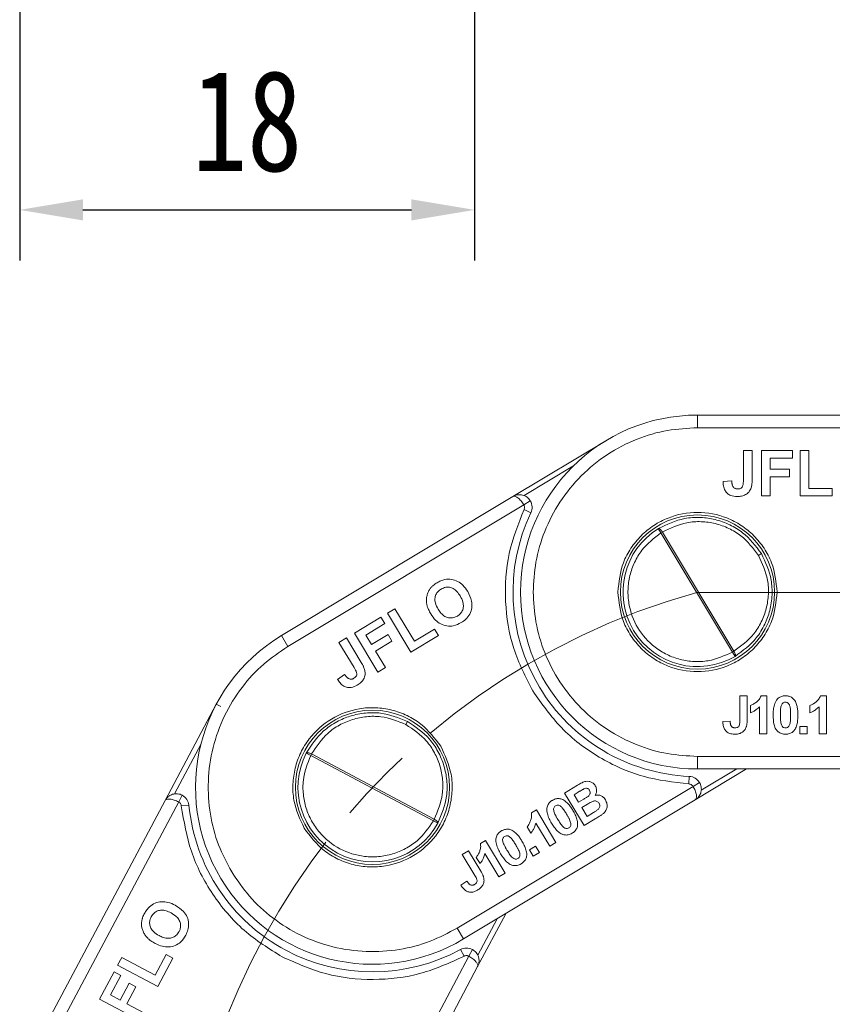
# Model space of a CAD drawing. Header units: millimetres. Extents: x 2698 to 3057, y -367 to -114.
# Tile 11 of 63: x 2795 to 2827, y -226 to -187. Entities that reach past the tile are written whole.
import ezdxf

# ---------------------------------------------------------------- set-up
doc = ezdxf.new("R2010")
doc.units = ezdxf.units.MM
doc.linetypes.add('ACAD_ISO08W100', pattern=[36, 24, -3, 6, -3])
doc.linetypes.add('CENTER', pattern=[0.6, 0.375, -0.075, 0.075, -0.075])
doc.layers.add('中心线', color=1, linetype='CENTER', lineweight=25)
doc.styles.get("Standard").update_dxf_attribs({"font": '仿宋_GB2312.ttf', "width": 0.8})
doc.dimstyles.new('副本ISO-10', dxfattribs={"dimtxt": 4, "dimasz": 2.5, "dimexe": 2, "dimexo": 0.625, "dimgap": 1.5, "dimtad": 1, "dimdsep": 46, "dimtxsty": 'Standard', "dimcen": 2.5, "dimadec": 0, "dimazin": 0, "dimtfac": 1, "dimtmove": 0, "dimatfit": 3, "dimfxl": 0, "dimarcsym": 0})

# ---------------------------------------------------------------- blocks, each defined once
blk = doc.blocks.new('*D77')
at = {"color": 0, "lineweight": -2}
for p, q in [((2794.817, -182.041), (2794.817, -196.203)), ((2812.817, -182.041), (2812.817, -196.203)), ((2797.317, -194.203), (2810.317, -194.203))]:
    blk.add_line(p, q, dxfattribs=at)
at = {"color": 0, "lineweight": 9}
for points in [[(2797.317, -193.786), (2797.317, -194.619), (2794.817, -194.203)], [(2810.317, -193.786), (2810.317, -194.619), (2812.817, -194.203)]]:
    blk.add_solid(points, dxfattribs=at)
at = {"layer": 'Defpoints', "color": 0, "lineweight": 9}
for p in [(2794.817, -181.416), (2812.817, -181.416), (2812.817, -194.203)]:
    blk.add_point(p, dxfattribs=at)
at = {"color": 0, "lineweight": 9, "insert": (2803.817, -190.703), "char_height": 4, "attachment_point": 5}
blk.add_mtext('18', dxfattribs=at)

msp = doc.modelspace()

# ---------------------------------------------------------------- linework, layer by layer
at = {"color": 7, "linetype": 'Continuous', "lineweight": 15}
for p, q in [((2821.634, -202.821), (2821.634, -202.321)), ((2832.322, -202.321), (2821.634, -202.321)), ((2821.634, -202.821), (2832.522, -202.821)), ((2818.028, -203.321), (2814.333, -205.542)), ((2823.45, -204.886), (2823.45, -203.721)), ((2823.45, -203.721), (2823.796, -203.721)), ((2823.796, -203.721), (2823.796, -204.856)), ((2824.166, -205.521), (2824.166, -203.721)), ((2824.166, -203.721), (2825.389, -203.721)), ((2825.389, -204.021), (2824.512, -204.021)), ((2824.512, -204.021), (2824.512, -204.46)), ((2825.389, -203.721), (2825.389, -204.021)), ((2825.689, -205.521), (2825.689, -203.721)), ((2825.689, -203.721), (2826.035, -203.721)), ((2826.035, -203.721), (2826.035, -205.221)), ((2814.778, -205.507), (2816.707, -204.348)), ((2824.512, -204.46), (2825.273, -204.46)), ((2825.273, -204.46), (2825.273, -204.76)), ((2825.273, -204.76), (2824.512, -204.76)), ((2824.512, -204.76), (2824.512, -205.521)), ((2822.643, -204.944), (2822.989, -204.921)), ((2826.035, -205.221), (2826.958, -205.221)), ((2826.958, -205.221), (2826.958, -205.521)), ((2814.333, -205.542), (2805.171, -211.047)), ((2824.512, -205.521), (2824.166, -205.521)), ((2826.958, -205.521), (2825.689, -205.521)), ((2805.428, -211.475), (2814.761, -205.867)), ((2814.761, -205.867), (2815.019, -205.713)), ((2815.042, -206.185), (2814.771, -206.056)), ((2820.189, -206.981), (2820.084, -206.811)), ((2820.189, -206.981), (2820.244, -206.948)), ((2823.022, -211.695), (2820.189, -206.981)), ((2823.077, -211.662), (2820.244, -206.948)), ((2824.046, -207.872), (2824.162, -207.802)), ((2808.062, -210.942), (2809.111, -210.312)), ((2809.111, -210.312), (2809.265, -210.57)), ((2809.368, -210.158), (2809.665, -209.98)), ((2810.295, -211.701), (2809.368, -210.158)), ((2809.665, -209.98), (2810.437, -211.265)), ((2809.265, -210.57), (2808.514, -211.021)), ((2805.428, -211.475), (2805.171, -211.047)), ((2808.989, -212.485), (2808.062, -210.942)), ((2808.514, -211.021), (2808.739, -211.397)), ((2808.739, -211.397), (2809.392, -211.005)), ((2809.392, -211.005), (2809.547, -211.262)), ((2811.383, -211.047), (2810.295, -211.701)), ((2810.437, -211.265), (2811.228, -210.79)), ((2811.228, -210.79), (2811.383, -211.047)), ((2807.449, -211.311), (2807.746, -211.133)), ((2808.049, -212.309), (2807.449, -211.311)), ((2807.746, -211.133), (2808.33, -212.105)), ((2809.547, -211.262), (2808.894, -211.654)), ((2808.894, -211.654), (2809.286, -212.307)), ((2823.077, -211.662), (2823.022, -211.695)), ((2823.122, -211.868), (2823.022, -211.695)), ((2807.387, -212.775), (2807.672, -212.577)), ((2809.286, -212.307), (2808.989, -212.485)), ((2823.308, -213.427), (2823.596, -213.427)), ((2823.308, -214.398), (2823.308, -213.427)), ((2823.596, -213.427), (2823.596, -214.373)), ((2824.38, -213.427), (2824.149, -213.427)), ((2824.38, -213.427), (2824.38, -214.927)), ((2826.731, -213.427), (2826.5, -213.427)), ((2826.731, -213.427), (2826.731, -214.927)), ((2802.595, -213.76), (2800.571, -217.567)), ((2802.595, -213.76), (2802.772, -213.854)), ((2823.726, -214.1), (2823.726, -213.812)), ((2826.077, -214.1), (2826.077, -213.812)), ((2824.092, -214.927), (2824.092, -213.859)), ((2826.443, -214.927), (2826.443, -213.859)), ((2810.097, -214.562), (2810.161, -214.442)), ((2822.635, -214.446), (2822.923, -214.427)), ((2824.38, -214.927), (2824.092, -214.927)), ((2825.678, -214.639), (2825.967, -214.639)), ((2825.678, -214.927), (2825.678, -214.639)), ((2825.967, -214.927), (2825.678, -214.927)), ((2825.967, -214.639), (2825.967, -214.927)), ((2826.731, -214.927), (2826.443, -214.927)), ((2800.936, -217.308), (2801.992, -215.321)), ((2806.333, -215.785), (2806.155, -215.693)), ((2806.333, -215.785), (2806.363, -215.728)), ((2811.189, -218.367), (2806.333, -215.785)), ((2811.219, -218.31), (2806.363, -215.728)), ((2832.522, -215.821), (2821.634, -215.821)), ((2821.634, -216.321), (2821.634, -215.821)), ((2821.543, -217.542), (2823.575, -216.321)), ((2821.634, -216.321), (2832.322, -216.321)), ((2823.187, -216.321), (2821.783, -217.164)), ((2816.373, -217.272), (2816.891, -216.961)), ((2821.308, -216.614), (2821.294, -216.914)), ((2821.714, -216.856), (2821.457, -217.01)), ((2821.457, -217.01), (2812.124, -222.618)), ((2817.145, -218.558), (2816.373, -217.272)), ((2816.749, -217.338), (2816.906, -217.244)), ((2816.927, -217.635), (2816.749, -217.338)), ((2800.571, -217.567), (2795.553, -227.005)), ((2795.995, -227.239), (2801.107, -217.625)), ((2801.107, -217.625), (2801.247, -217.361)), ((2812.381, -223.047), (2821.543, -217.542)), ((2817.106, -217.527), (2816.927, -217.635)), ((2817.056, -217.849), (2817.276, -217.717)), ((2801.51, -217.754), (2801.212, -217.783)), ((2815.26, -217.941), (2815.062, -218.06)), ((2815.26, -217.941), (2816.033, -219.227)), ((2817.264, -218.195), (2817.056, -217.849)), ((2817.516, -218.044), (2817.264, -218.195)), ((2811.219, -218.31), (2811.189, -218.367)), ((2811.364, -218.463), (2811.189, -218.367)), ((2815.786, -219.375), (2815.236, -218.46)), ((2817.145, -218.558), (2817.581, -218.297)), ((2815.046, -218.855), (2814.898, -218.607)), ((2813.245, -219.152), (2813.047, -219.271)), ((2813.245, -219.152), (2814.018, -220.437)), ((2816.033, -219.227), (2815.786, -219.375)), ((2812.326, -219.704), (2812.573, -219.555)), ((2812.573, -219.555), (2813.06, -220.366)), ((2813.77, -220.586), (2813.22, -219.671)), ((2814.982, -219.522), (2815.229, -219.373)), ((2815.13, -219.769), (2814.982, -219.522)), ((2815.378, -219.62), (2815.13, -219.769)), ((2815.229, -219.373), (2815.378, -219.62)), ((2812.826, -220.536), (2812.326, -219.704)), ((2813.031, -220.065), (2812.883, -219.818)), ((2814.018, -220.437), (2813.77, -220.586)), ((2812.274, -220.924), (2812.511, -220.759)), ((2812.933, -224.14), (2814.045, -222.047)), ((2813.712, -222.247), (2812.944, -223.693)), ((2812.381, -223.047), (2812.124, -222.618)), ((2812.253, -223.466), (2812.396, -223.729)), ((2812.726, -223.464), (2812.585, -223.729)), ((2798.693, -224.081), (2798.856, -223.776)), ((2798.856, -223.776), (2800.18, -224.48)), ((2800.18, -224.48), (2800.614, -223.665)), ((2800.878, -223.806), (2800.283, -224.926)), ((2800.614, -223.665), (2800.878, -223.806)), ((2812.585, -223.729), (2807.473, -233.342)), ((2797.978, -225.426), (2798.552, -224.346)), ((2798.552, -224.346), (2798.817, -224.487)), ((2800.283, -224.926), (2798.693, -224.081)), ((2807.915, -233.577), (2812.933, -224.14)), ((2798.817, -224.487), (2798.406, -225.261)), ((2798.793, -225.467), (2799.15, -224.795)), ((2799.415, -224.936), (2799.058, -225.608)), ((2799.15, -224.795), (2799.415, -224.936)), ((2799.568, -226.271), (2797.978, -225.426)), ((2798.406, -225.261), (2798.793, -225.467)), ((2799.058, -225.608), (2799.73, -225.966))]:
    msp.add_line(p, q, dxfattribs=at)
for centre in [(2821.634, -209.321), (2808.776, -217.047)]:
    msp.add_circle(centre, 3.05, dxfattribs=at)
for centre, radius, start, end in [((2821.634, -209.321), 7, 90, 270), ((2814.59, -205.97), 0.5, 334.5573, 31), ((2821.634, -209.321), 7.3, 154.5573, 267.4427), ((2821.634, -209.321), 2.95, 121.6871, 300.3129), ((2808.776, -217.047), 7, 121, 301), ((2808.776, -217.047), 2.95, 152.6871, 331.3129), ((2821.286, -217.113), 0.5, 31, 87.4427), ((2801.013, -217.802), 0.5, 5.5573, 62), ((2808.776, -217.047), 7.3, 185.5573, 298.4427), ((2812.491, -223.905), 0.5, 62, 118.4427)]:
    msp.add_arc(centre, radius, start, end, dxfattribs=at)
for points, knots in [([(2815.134, -209.321), (2815.155, -208.925), (2815.198, -208.108), (2815.56, -206.897), (2816.159, -205.732), (2817.005, -204.692), (2818.044, -203.847), (2819.209, -203.247), (2820.42, -202.886), (2821.237, -202.842), (2821.634, -202.821)], [0, 0, 0, 0, 0.116516, 0.240011, 0.368641, 0.5, 0.631359, 0.759989, 0.883484, 1, 1, 1, 1]), ([(2823.221, -205.244), (2823.252, -205.243), (2823.301, -205.24), (2823.365, -205.211), (2823.408, -205.168), (2823.448, -205.058), (2823.449, -204.961), (2823.45, -204.886)], [0, 0, 0, 0, 0.18477, 0.299721, 0.415218, 0.548197, 1, 1, 1, 1]), ([(2823.796, -204.856), (2823.796, -204.889), (2823.795, -204.939), (2823.792, -205.006), (2823.786, -205.063), (2823.777, -205.128), (2823.764, -205.175), (2823.757, -205.198)], [0, 0, 0, 0, 0.2893179, 0.4339745, 0.5788177, 0.7885957, 1, 1, 1, 1]), ([(2823.199, -205.544), (2823.112, -205.538), (2822.974, -205.527), (2822.811, -205.427), (2822.707, -205.296), (2822.651, -205.127), (2822.645, -205.004), (2822.643, -204.944)], [0, 0, 0, 0, 0.2756226, 0.4386582, 0.6018594, 0.8082554, 1, 1, 1, 1]), ([(2822.989, -204.921), (2822.989, -204.935), (2822.991, -204.963), (2822.995, -205.002), (2823, -205.04), (2823.008, -205.076), (2823.018, -205.112), (2823.03, -205.134), (2823.036, -205.145)], [0, 0, 0, 0, 0.180506, 0.361241, 0.518043, 0.675328, 0.83608, 1, 1, 1, 1]), ([(2823.036, -205.145), (2823.043, -205.156), (2823.059, -205.179), (2823.09, -205.207), (2823.125, -205.227), (2823.16, -205.238), (2823.192, -205.244), (2823.211, -205.244), (2823.221, -205.244)], [0, 0, 0, 0, 0.186791, 0.379199, 0.55517, 0.738578, 0.868367, 1, 1, 1, 1]), ([(2823.757, -205.198), (2823.732, -205.252), (2823.683, -205.361), (2823.544, -205.474), (2823.377, -205.536), (2823.26, -205.541), (2823.199, -205.544)], [0, 0, 0, 0, 0.252615, 0.502607, 0.739519, 1, 1, 1, 1]), ([(2814.333, -205.542), (2814.369, -205.523), (2814.436, -205.489), (2814.565, -205.465), (2814.691, -205.474), (2814.807, -205.516), (2814.892, -205.568), (2814.965, -205.634), (2815.001, -205.687), (2815.019, -205.713)], [0, 0, 0, 0, 0.160221, 0.298967, 0.511509, 0.64075, 0.764869, 0.884415, 1, 1, 1, 1]), ([(2814.761, -205.867), (2814.745, -205.841), (2814.71, -205.787), (2814.652, -205.712), (2814.591, -205.646), (2814.515, -205.58), (2814.442, -205.539), (2814.376, -205.525), (2814.348, -205.536), (2814.333, -205.542)], [0, 0, 0, 0, 0.1155697, 0.2351101, 0.3592344, 0.4884903, 0.7009975, 0.8397529, 1, 1, 1, 1]), ([(2814.761, -205.867), (2814.769, -205.882), (2814.784, -205.911), (2814.791, -205.96), (2814.789, -206.01), (2814.777, -206.041), (2814.771, -206.056)], [0, 0, 0, 0, 0.249227, 0.499953, 0.749235, 1, 1, 1, 1]), ([(2814.771, -206.056), (2814.545, -206.63), (2814.088, -207.794), (2813.973, -209.693), (2814.271, -211.571), (2814.839, -212.686), (2815.119, -213.235)], [0, 0, 0, 0, 0.246171, 0.5, 0.753829, 1, 1, 1, 1]), ([(2824.784, -209.321), (2824.741, -208.925), (2824.676, -208.313), (2824.284, -207.579), (2823.877, -207.079), (2823.375, -206.669), (2822.641, -206.289), (2821.634, -206.095), (2820.626, -206.289), (2819.892, -206.669), (2819.391, -207.078), (2818.983, -207.579), (2818.591, -208.313), (2818.526, -208.925), (2818.484, -209.321)], [0, 0, 0, 0, 0.119721, 0.184834, 0.25, 0.315112, 0.380279, 0.5, 0.619721, 0.684834, 0.75, 0.815112, 0.880279, 1, 1, 1, 1]), ([(2820.084, -206.811), (2820.422, -206.649), (2820.953, -206.394), (2821.739, -206.354), (2822.347, -206.437), (2822.911, -206.641), (2823.585, -207.04), (2823.935, -207.502), (2824.162, -207.802)], [0, 0, 0, 0, 0.244558, 0.383693, 0.507736, 0.640415, 0.766061, 1, 1, 1, 1]), ([(2820.084, -206.811), (2820.089, -206.809), (2820.099, -206.806), (2820.122, -206.814), (2820.149, -206.832), (2820.177, -206.859), (2820.208, -206.894), (2820.23, -206.927), (2820.244, -206.948)], [0, 0, 0, 0, 0.159136, 0.295678, 0.500172, 0.632027, 0.75895, 1, 1, 1, 1]), ([(2820.244, -206.948), (2820.559, -206.797), (2821.044, -206.565), (2821.776, -206.52), (2822.339, -206.596), (2822.875, -206.786), (2823.504, -207.158), (2823.834, -207.592), (2824.046, -207.872)], [0, 0, 0, 0, 0.24529, 0.377665, 0.50884, 0.638465, 0.766844, 1, 1, 1, 1]), ([(2823.022, -211.695), (2822.707, -211.837), (2822.221, -212.056), (2821.5, -212.086), (2820.948, -212.004), (2820.421, -211.812), (2819.813, -211.434), (2819.22, -210.771), (2818.914, -209.936), (2818.866, -209.222), (2818.943, -208.667), (2819.13, -208.14), (2819.495, -207.519), (2819.916, -207.192), (2820.189, -206.981)], [0, 0, 0, 0, 0.119804, 0.184934, 0.25, 0.315129, 0.380196, 0.5, 0.619804, 0.684934, 0.75, 0.815129, 0.880196, 1, 1, 1, 1]), ([(2824.046, -207.872), (2824.193, -208.19), (2824.421, -208.684), (2824.455, -209.415), (2824.371, -209.977), (2824.173, -210.51), (2823.791, -211.135), (2823.358, -211.455), (2823.077, -211.662)], [0, 0, 0, 0, 0.233156, 0.361419, 0.49116, 0.622216, 0.75471, 1, 1, 1, 1]), ([(2824.162, -207.802), (2824.32, -208.144), (2824.564, -208.669), (2824.6, -209.452), (2824.515, -210.045), (2824.303, -210.621), (2823.898, -211.296), (2823.424, -211.645), (2823.122, -211.868)], [0, 0, 0, 0, 0.233939, 0.359576, 0.492264, 0.616298, 0.755442, 1, 1, 1, 1]), ([(2811.043, -209.207), (2811.053, -209.194), (2811.073, -209.167), (2811.106, -209.129), (2811.142, -209.094), (2811.189, -209.05), (2811.252, -209.001), (2811.305, -208.968), (2811.332, -208.951)], [0, 0, 0, 0, 0.128731, 0.257866, 0.386626, 0.515715, 0.756976, 1, 1, 1, 1]), ([(2811.332, -208.951), (2811.38, -208.924), (2811.477, -208.871), (2811.668, -208.813), (2811.901, -208.805), (2812.151, -208.888), (2812.376, -209.057), (2812.484, -209.216), (2812.543, -209.303)], [0, 0, 0, 0, 0.115686, 0.234115, 0.41615, 0.598228, 0.779157, 1, 1, 1, 1]), ([(2811.49, -209.206), (2811.519, -209.19), (2811.579, -209.158), (2811.693, -209.125), (2811.83, -209.126), (2811.955, -209.171), (2812.048, -209.236), (2812.146, -209.328), (2812.202, -209.415), (2812.241, -209.474)], [0, 0, 0, 0, 0.11085, 0.2248001, 0.3900731, 0.5550254, 0.6586813, 0.7652557, 1, 1, 1, 1]), ([(2810.916, -209.756), (2810.914, -209.731), (2810.908, -209.68), (2810.91, -209.604), (2810.917, -209.529), (2810.935, -209.436), (2810.969, -209.324), (2811.018, -209.246), (2811.043, -209.207)], [0, 0, 0, 0, 0.133073, 0.266997, 0.39515, 0.524204, 0.757496, 1, 1, 1, 1]), ([(2811.374, -210.001), (2811.33, -209.92), (2811.26, -209.789), (2811.236, -209.583), (2811.277, -209.423), (2811.367, -209.29), (2811.45, -209.233), (2811.49, -209.206)], [0, 0, 0, 0, 0.303112, 0.485747, 0.669483, 0.839714, 1, 1, 1, 1]), ([(2812.241, -209.474), (2812.285, -209.555), (2812.355, -209.687), (2812.381, -209.896), (2812.338, -210.063), (2812.249, -210.194), (2812.168, -210.249), (2812.132, -210.274)], [0, 0, 0, 0, 0.2992772, 0.4895496, 0.6811444, 0.8546855, 1, 1, 1, 1]), ([(2812.543, -209.303), (2812.605, -209.425), (2812.707, -209.625), (2812.719, -209.943), (2812.638, -210.197), (2812.483, -210.399), (2812.349, -210.489), (2812.287, -210.531)], [0, 0, 0, 0, 0.285867, 0.472386, 0.659209, 0.841724, 1, 1, 1, 1]), ([(2821.634, -215.821), (2821.237, -215.8), (2820.42, -215.757), (2819.209, -215.395), (2818.044, -214.795), (2817.005, -213.95), (2816.159, -212.911), (2815.56, -211.746), (2815.198, -210.534), (2815.155, -209.718), (2815.134, -209.321)], [0, 0, 0, 0, 0.116516, 0.240011, 0.368641, 0.5, 0.631359, 0.759989, 0.883484, 1, 1, 1, 1]), ([(2818.484, -209.321), (2818.526, -209.717), (2818.591, -210.329), (2818.983, -211.063), (2819.39, -211.564), (2819.892, -211.973), (2820.626, -212.353), (2821.634, -212.548), (2822.641, -212.353), (2823.375, -211.973), (2823.877, -211.564), (2824.284, -211.063), (2824.676, -210.329), (2824.741, -209.717), (2824.784, -209.321)], [0, 0, 0, 0, 0.119721, 0.184834, 0.25, 0.315112, 0.380279, 0.5, 0.619721, 0.684834, 0.75, 0.815112, 0.880279, 1, 1, 1, 1]), ([(2811.083, -210.19), (2811.066, -210.161), (2811.033, -210.103), (2810.994, -210.023), (2810.966, -209.951), (2810.944, -209.888), (2810.927, -209.823), (2810.92, -209.779), (2810.916, -209.756)], [0, 0, 0, 0, 0.2138523, 0.428483, 0.5698835, 0.7116953, 0.8554018, 1, 1, 1, 1]), ([(2812.287, -210.531), (2812.185, -210.582), (2812.006, -210.672), (2811.715, -210.678), (2811.468, -210.596), (2811.246, -210.43), (2811.14, -210.275), (2811.083, -210.19)], [0, 0, 0, 0, 0.24017, 0.421217, 0.602249, 0.783608, 1, 1, 1, 1]), ([(2812.132, -210.274), (2812.07, -210.303), (2811.96, -210.355), (2811.783, -210.347), (2811.619, -210.286), (2811.479, -210.162), (2811.408, -210.053), (2811.374, -210.001)], [0, 0, 0, 0, 0.223725, 0.396484, 0.568818, 0.795185, 1, 1, 1, 1]), ([(2803.204, -220.394), (2803.018, -220.044), (2802.635, -219.321), (2802.321, -218.097), (2802.235, -216.789), (2802.425, -215.463), (2802.88, -214.203), (2803.57, -213.089), (2804.422, -212.155), (2805.099, -211.697), (2805.428, -211.475)], [0, 0, 0, 0, 0.116516, 0.240011, 0.368641, 0.5, 0.631359, 0.759989, 0.883484, 1, 1, 1, 1]), ([(2823.077, -211.662), (2823.089, -211.684), (2823.107, -211.719), (2823.124, -211.763), (2823.135, -211.801), (2823.138, -211.833), (2823.134, -211.857), (2823.126, -211.864), (2823.122, -211.868)], [0, 0, 0, 0, 0.24107, 0.367988, 0.499828, 0.704353, 0.840888, 1, 1, 1, 1]), ([(2808.33, -212.105), (2808.347, -212.134), (2808.372, -212.177), (2808.403, -212.236), (2808.428, -212.288), (2808.453, -212.348), (2808.466, -212.395), (2808.473, -212.419)], [0, 0, 0, 0, 0.289318, 0.433974, 0.578818, 0.788596, 1, 1, 1, 1]), ([(2807.672, -212.577), (2807.679, -212.589), (2807.695, -212.612), (2807.719, -212.644), (2807.743, -212.673), (2807.767, -212.7), (2807.795, -212.725), (2807.816, -212.738), (2807.827, -212.745)], [0, 0, 0, 0, 0.180506, 0.361241, 0.518043, 0.675328, 0.83608, 1, 1, 1, 1]), ([(2808.037, -212.734), (2808.062, -212.717), (2808.104, -212.69), (2808.143, -212.632), (2808.158, -212.573), (2808.136, -212.458), (2808.087, -212.374), (2808.049, -212.309)], [0, 0, 0, 0, 0.18477, 0.299721, 0.415218, 0.548197, 1, 1, 1, 1]), ([(2808.473, -212.419), (2808.479, -212.478), (2808.493, -212.597), (2808.432, -212.765), (2808.321, -212.904), (2808.223, -212.969), (2808.172, -213.003)], [0, 0, 0, 0, 0.252615, 0.502607, 0.739519, 1, 1, 1, 1]), ([(2808.172, -213.003), (2808.095, -213.042), (2807.971, -213.104), (2807.78, -213.102), (2807.623, -213.044), (2807.488, -212.928), (2807.42, -212.825), (2807.387, -212.775)], [0, 0, 0, 0, 0.275623, 0.438658, 0.601859, 0.808255, 1, 1, 1, 1]), ([(2807.827, -212.745), (2807.84, -212.751), (2807.865, -212.762), (2807.905, -212.77), (2807.946, -212.769), (2807.981, -212.761), (2808.012, -212.749), (2808.029, -212.739), (2808.037, -212.734)], [0, 0, 0, 0, 0.186791, 0.379199, 0.55517, 0.738578, 0.868367, 1, 1, 1, 1]), ([(2815.119, -213.235), (2815.473, -213.74), (2816.19, -214.765), (2817.709, -215.911), (2819.439, -216.7), (2820.682, -216.843), (2821.294, -216.914)], [0, 0, 0, 0, 0.246171, 0.5, 0.753829, 1, 1, 1, 1]), ([(2823.726, -213.812), (2823.768, -213.794), (2823.853, -213.758), (2823.968, -213.674), (2824.082, -213.571), (2824.126, -213.476), (2824.149, -213.427)], [0, 0, 0, 0, 0.231991, 0.470608, 0.725524, 1, 1, 1, 1]), ([(2824.774, -213.58), (2824.791, -213.56), (2824.826, -213.521), (2824.889, -213.478), (2824.958, -213.449), (2825.019, -213.434), (2825.072, -213.428), (2825.101, -213.428), (2825.116, -213.427)], [0, 0, 0, 0, 0.198788, 0.404189, 0.586557, 0.774505, 0.886891, 1, 1, 1, 1]), ([(2825.116, -213.427), (2825.132, -213.428), (2825.166, -213.428), (2825.223, -213.436), (2825.286, -213.453), (2825.351, -213.484), (2825.411, -213.527), (2825.443, -213.563), (2825.459, -213.581)], [0, 0, 0, 0, 0.128333, 0.257433, 0.440518, 0.629161, 0.811609, 1, 1, 1, 1]), ([(2826.077, -213.812), (2826.119, -213.794), (2826.204, -213.758), (2826.319, -213.674), (2826.433, -213.571), (2826.477, -213.476), (2826.5, -213.427)], [0, 0, 0, 0, 0.231991, 0.470608, 0.725524, 1, 1, 1, 1]), ([(2824.625, -214.184), (2824.626, -214.151), (2824.627, -214.084), (2824.634, -213.983), (2824.648, -213.881), (2824.673, -213.777), (2824.71, -213.673), (2824.752, -213.611), (2824.774, -213.58)], [0, 0, 0, 0, 0.157873, 0.316094, 0.480864, 0.646911, 0.820617, 1, 1, 1, 1]), ([(2824.914, -214.187), (2824.914, -214.154), (2824.914, -214.104), (2824.917, -214.037), (2824.921, -213.977), (2824.927, -213.905), (2824.94, -213.851), (2824.946, -213.824)], [0, 0, 0, 0, 0.273739, 0.410607, 0.547546, 0.772914, 1, 1, 1, 1]), ([(2824.946, -213.824), (2824.952, -213.805), (2824.966, -213.765), (2825.001, -213.715), (2825.052, -213.685), (2825.092, -213.678), (2825.112, -213.677), (2825.116, -213.677)], [0, 0, 0, 0, 0.25457, 0.512358, 0.744117, 0.959931, 1, 1, 1, 1]), ([(2825.116, -213.677), (2825.137, -213.679), (2825.175, -213.683), (2825.223, -213.711), (2825.269, -213.769), (2825.304, -213.876), (2825.316, -214.025), (2825.317, -214.133), (2825.318, -214.187)], [0, 0, 0, 0, 0.104756, 0.185457, 0.266418, 0.46589, 0.731119, 1, 1, 1, 1]), ([(2825.459, -213.581), (2825.476, -213.605), (2825.509, -213.652), (2825.552, -213.754), (2825.585, -213.884), (2825.6, -214.013), (2825.605, -214.114), (2825.606, -214.163), (2825.606, -214.187)], [0, 0, 0, 0, 0.135635, 0.274835, 0.519526, 0.769892, 0.884878, 1, 1, 1, 1]), ([(2811.476, -215.424), (2811.236, -215.107), (2810.865, -214.616), (2810.151, -214.189), (2809.544, -213.969), (2808.903, -213.876), (2808.078, -213.929), (2807.114, -214.281), (2806.351, -214.967), (2805.917, -215.67), (2805.698, -216.28), (2805.607, -216.918), (2805.649, -217.75), (2805.908, -218.308), (2806.076, -218.669)], [0, 0, 0, 0, 0.119721, 0.184834, 0.25, 0.315112, 0.380279, 0.5, 0.619721, 0.684834, 0.75, 0.815112, 0.880279, 1, 1, 1, 1]), ([(2806.155, -215.693), (2806.361, -215.38), (2806.685, -214.889), (2807.338, -214.449), (2807.902, -214.207), (2808.49, -214.091), (2809.274, -214.086), (2809.811, -214.302), (2810.161, -214.442)], [0, 0, 0, 0, 0.244558, 0.383693, 0.507736, 0.640415, 0.766061, 1, 1, 1, 1]), ([(2806.363, -215.728), (2806.555, -215.436), (2806.851, -214.987), (2807.456, -214.573), (2807.977, -214.347), (2808.535, -214.234), (2809.266, -214.229), (2809.771, -214.431), (2810.097, -214.562)], [0, 0, 0, 0, 0.24529, 0.377665, 0.50884, 0.638465, 0.766844, 1, 1, 1, 1]), ([(2824.092, -213.859), (2824.05, -213.899), (2823.975, -213.97), (2823.85, -214.048), (2823.768, -214.083), (2823.726, -214.1)], [0, 0, 0, 0, 0.394361, 0.694301, 1, 1, 1, 1]), ([(2825.116, -214.946), (2825.059, -214.942), (2824.956, -214.933), (2824.824, -214.855), (2824.719, -214.738), (2824.635, -214.509), (2824.629, -214.316), (2824.625, -214.184)], [0, 0, 0, 0, 0.163658, 0.30077, 0.437488, 0.617131, 1, 1, 1, 1]), ([(2825.116, -214.696), (2825.094, -214.694), (2825.056, -214.69), (2825.007, -214.663), (2824.967, -214.61), (2824.929, -214.509), (2824.916, -214.361), (2824.915, -214.246), (2824.914, -214.187)], [0, 0, 0, 0, 0.107873, 0.187625, 0.267851, 0.429991, 0.712205, 1, 1, 1, 1]), ([(2825.318, -214.187), (2825.317, -214.221), (2825.317, -214.271), (2825.314, -214.337), (2825.31, -214.398), (2825.304, -214.469), (2825.292, -214.522), (2825.285, -214.549)], [0, 0, 0, 0, 0.274633, 0.411949, 0.549338, 0.773806, 1, 1, 1, 1]), ([(2825.606, -214.187), (2825.604, -214.254), (2825.601, -214.383), (2825.569, -214.572), (2825.518, -214.711), (2825.469, -214.778), (2825.458, -214.794)], [0, 0, 0, 0, 0.315332, 0.60954, 0.905311, 1, 1, 1, 1]), ([(2826.443, -213.859), (2826.4, -213.899), (2826.326, -213.97), (2826.201, -214.048), (2826.119, -214.083), (2826.077, -214.1)], [0, 0, 0, 0, 0.394361, 0.694301, 1, 1, 1, 1]), ([(2810.097, -214.562), (2810.388, -214.759), (2810.838, -215.065), (2811.242, -215.674), (2811.461, -216.199), (2811.565, -216.757), (2811.56, -217.491), (2811.353, -217.987), (2811.219, -218.31)], [0, 0, 0, 0, 0.233156, 0.361419, 0.49116, 0.622216, 0.75471, 1, 1, 1, 1]), ([(2810.161, -214.442), (2810.473, -214.653), (2810.952, -214.978), (2811.386, -215.631), (2811.619, -216.183), (2811.734, -216.786), (2811.734, -217.573), (2811.508, -218.117), (2811.364, -218.463)], [0, 0, 0, 0, 0.233939, 0.359576, 0.492264, 0.616298, 0.755442, 1, 1, 1, 1]), ([(2823.098, -214.946), (2823.03, -214.942), (2822.919, -214.934), (2822.783, -214.856), (2822.693, -214.748), (2822.643, -214.606), (2822.637, -214.5), (2822.635, -214.446)], [0, 0, 0, 0, 0.260797, 0.425867, 0.59129, 0.792805, 1, 1, 1, 1]), ([(2822.923, -214.427), (2822.924, -214.439), (2822.925, -214.462), (2822.928, -214.495), (2822.933, -214.526), (2822.939, -214.556), (2822.948, -214.586), (2822.958, -214.604), (2822.962, -214.614)], [0, 0, 0, 0, 0.180506, 0.361241, 0.518043, 0.675328, 0.83608, 1, 1, 1, 1]), ([(2822.962, -214.614), (2822.969, -214.623), (2822.982, -214.642), (2823.008, -214.665), (2823.037, -214.682), (2823.066, -214.691), (2823.093, -214.696), (2823.109, -214.696), (2823.117, -214.696)], [0, 0, 0, 0, 0.186791, 0.379199, 0.55517, 0.738578, 0.868367, 1, 1, 1, 1]), ([(2823.117, -214.696), (2823.142, -214.695), (2823.184, -214.693), (2823.237, -214.669), (2823.273, -214.633), (2823.306, -214.541), (2823.307, -214.46), (2823.308, -214.398)], [0, 0, 0, 0, 0.18477, 0.299721, 0.415218, 0.548197, 1, 1, 1, 1]), ([(2823.596, -214.373), (2823.596, -214.389), (2823.596, -214.423), (2823.594, -214.472), (2823.591, -214.519), (2823.585, -214.566), (2823.577, -214.612), (2823.568, -214.643), (2823.564, -214.658)], [0, 0, 0, 0, 0.17356, 0.347204, 0.509111, 0.671402, 0.835171, 1, 1, 1, 1]), ([(2825.285, -214.549), (2825.279, -214.569), (2825.266, -214.608), (2825.23, -214.659), (2825.18, -214.688), (2825.14, -214.695), (2825.119, -214.696), (2825.116, -214.696)], [0, 0, 0, 0, 0.2541356, 0.511473, 0.7432956, 0.9551627, 1, 1, 1, 1]), ([(2823.564, -214.658), (2823.543, -214.703), (2823.502, -214.793), (2823.387, -214.887), (2823.248, -214.94), (2823.15, -214.944), (2823.098, -214.946)], [0, 0, 0, 0, 0.250131, 0.500424, 0.737579, 1, 1, 1, 1]), ([(2825.458, -214.794), (2825.441, -214.813), (2825.406, -214.852), (2825.342, -214.895), (2825.273, -214.925), (2825.212, -214.939), (2825.159, -214.945), (2825.13, -214.946), (2825.116, -214.946)], [0, 0, 0, 0, 0.198198, 0.402912, 0.587132, 0.777233, 0.888271, 1, 1, 1, 1]), ([(2811.189, -218.367), (2810.992, -218.651), (2810.688, -219.089), (2810.086, -219.486), (2809.57, -219.699), (2809.02, -219.806), (2808.304, -219.795), (2807.454, -219.533), (2806.761, -218.975), (2806.352, -218.387), (2806.133, -217.872), (2806.022, -217.324), (2806.014, -216.603), (2806.207, -216.107), (2806.333, -215.785)], [0, 0, 0, 0, 0.119804, 0.184934, 0.25, 0.315129, 0.380196, 0.5, 0.619804, 0.684934, 0.75, 0.815129, 0.880196, 1, 1, 1, 1]), ([(2806.076, -218.669), (2806.316, -218.987), (2806.687, -219.477), (2807.402, -219.905), (2808.008, -220.124), (2808.649, -220.217), (2809.474, -220.165), (2810.438, -219.812), (2811.201, -219.127), (2811.635, -218.423), (2811.854, -217.814), (2811.945, -217.175), (2811.903, -216.344), (2811.644, -215.786), (2811.476, -215.424)], [0, 0, 0, 0, 0.1197215, 0.1848336, 0.25, 0.3151121, 0.3802785, 0.5, 0.6197215, 0.6848336, 0.75, 0.8151121, 0.8802785, 1, 1, 1, 1]), ([(2806.155, -215.693), (2806.158, -215.689), (2806.165, -215.681), (2806.189, -215.676), (2806.221, -215.677), (2806.26, -215.686), (2806.305, -215.701), (2806.34, -215.717), (2806.363, -215.728)], [0, 0, 0, 0, 0.159136, 0.295678, 0.500172, 0.632027, 0.75895, 1, 1, 1, 1]), ([(2816.891, -216.961), (2816.948, -216.927), (2817.029, -216.88), (2817.139, -216.83), (2817.231, -216.805), (2817.344, -216.807), (2817.458, -216.848), (2817.542, -216.911), (2817.576, -216.962), (2817.589, -216.982)], [0, 0, 0, 0, 0.25234, 0.353042, 0.455868, 0.613158, 0.77046, 0.909852, 1, 1, 1, 1]), ([(2821.294, -216.914), (2821.311, -216.915), (2821.344, -216.919), (2821.389, -216.94), (2821.429, -216.97), (2821.448, -216.997), (2821.457, -217.01)], [0, 0, 0, 0, 0.2492266, 0.4999529, 0.7492347, 1, 1, 1, 1]), ([(2821.714, -216.856), (2821.729, -216.884), (2821.759, -216.94), (2821.782, -217.035), (2821.789, -217.135), (2821.771, -217.257), (2821.72, -217.372), (2821.638, -217.475), (2821.576, -217.519), (2821.543, -217.542)], [0, 0, 0, 0, 0.11557, 0.23511, 0.359234, 0.48849, 0.700997, 0.839753, 1, 1, 1, 1]), ([(2800.571, -217.567), (2800.593, -217.533), (2800.633, -217.469), (2800.731, -217.382), (2800.844, -217.325), (2800.965, -217.301), (2801.065, -217.302), (2801.161, -217.32), (2801.219, -217.347), (2801.247, -217.361)], [0, 0, 0, 0, 0.160221, 0.298967, 0.511509, 0.64075, 0.764869, 0.884415, 1, 1, 1, 1]), ([(2816.906, -217.244), (2816.92, -217.235), (2816.949, -217.218), (2817.002, -217.186), (2817.053, -217.156), (2817.104, -217.128), (2817.129, -217.115), (2817.142, -217.108)], [0, 0, 0, 0, 0.1836, 0.367206, 0.683485, 0.841708, 1, 1, 1, 1]), ([(2817.142, -217.108), (2817.166, -217.099), (2817.206, -217.083), (2817.267, -217.087), (2817.312, -217.107), (2817.344, -217.136), (2817.358, -217.158), (2817.364, -217.167)], [0, 0, 0, 0, 0.303614, 0.497825, 0.692545, 0.875004, 1, 1, 1, 1]), ([(2817.364, -217.167), (2817.375, -217.19), (2817.393, -217.227), (2817.388, -217.286), (2817.368, -217.335), (2817.337, -217.375), (2817.312, -217.395), (2817.302, -217.404)], [0, 0, 0, 0, 0.268432, 0.453803, 0.638696, 0.851003, 1, 1, 1, 1]), ([(2817.589, -216.982), (2817.6, -217.002), (2817.623, -217.044), (2817.64, -217.112), (2817.644, -217.182), (2817.636, -217.248), (2817.616, -217.311), (2817.594, -217.347), (2817.583, -217.365)], [0, 0, 0, 0, 0.172399, 0.350207, 0.5159, 0.687534, 0.840974, 1, 1, 1, 1]), ([(2817.583, -217.365), (2817.634, -217.358), (2817.724, -217.345), (2817.848, -217.39), (2817.936, -217.457), (2817.975, -217.516), (2817.993, -217.542)], [0, 0, 0, 0, 0.3189961, 0.5614747, 0.8036484, 1, 1, 1, 1]), ([(2821.543, -217.542), (2821.555, -217.531), (2821.578, -217.511), (2821.596, -217.447), (2821.595, -217.363), (2821.572, -217.265), (2821.542, -217.179), (2821.504, -217.093), (2821.473, -217.038), (2821.457, -217.01)], [0, 0, 0, 0, 0.160221, 0.298967, 0.511509, 0.64075, 0.764869, 0.884415, 1, 1, 1, 1]), ([(2801.107, -217.625), (2801.079, -217.611), (2801.021, -217.583), (2800.933, -217.549), (2800.846, -217.524), (2800.747, -217.506), (2800.664, -217.509), (2800.6, -217.53), (2800.581, -217.554), (2800.571, -217.567)], [0, 0, 0, 0, 0.11557, 0.23511, 0.359234, 0.48849, 0.700997, 0.839753, 1, 1, 1, 1]), ([(2801.107, -217.625), (2801.121, -217.634), (2801.149, -217.652), (2801.18, -217.69), (2801.204, -217.734), (2801.209, -217.766), (2801.212, -217.783)], [0, 0, 0, 0, 0.249227, 0.499953, 0.749235, 1, 1, 1, 1]), ([(2815.676, -217.869), (2815.681, -217.843), (2815.69, -217.792), (2815.723, -217.723), (2815.766, -217.662), (2815.811, -217.618), (2815.854, -217.585), (2815.878, -217.57), (2815.891, -217.562)], [0, 0, 0, 0, 0.198788, 0.404189, 0.586557, 0.774505, 0.886891, 1, 1, 1, 1]), ([(2815.891, -217.562), (2815.905, -217.554), (2815.934, -217.537), (2815.987, -217.515), (2816.05, -217.496), (2816.122, -217.489), (2816.195, -217.496), (2816.241, -217.51), (2816.264, -217.517)], [0, 0, 0, 0, 0.128333, 0.257433, 0.440518, 0.629161, 0.811609, 1, 1, 1, 1]), ([(2816.264, -217.517), (2816.291, -217.529), (2816.344, -217.552), (2816.433, -217.617), (2816.529, -217.712), (2816.608, -217.814), (2816.664, -217.899), (2816.69, -217.94), (2816.703, -217.961)], [0, 0, 0, 0, 0.135635, 0.274835, 0.519526, 0.769892, 0.884878, 1, 1, 1, 1]), ([(2817.302, -217.404), (2817.288, -217.413), (2817.26, -217.432), (2817.214, -217.462), (2817.162, -217.493), (2817.125, -217.516), (2817.106, -217.527)], [0, 0, 0, 0, 0.216455, 0.433233, 0.716605, 1, 1, 1, 1]), ([(2817.276, -217.717), (2817.325, -217.688), (2817.406, -217.641), (2817.512, -217.589), (2817.594, -217.581), (2817.656, -217.597), (2817.707, -217.632), (2817.728, -217.663), (2817.739, -217.679)], [0, 0, 0, 0, 0.320671, 0.537349, 0.660051, 0.783678, 0.893223, 1, 1, 1, 1]), ([(2817.739, -217.679), (2817.751, -217.704), (2817.772, -217.746), (2817.77, -217.812), (2817.749, -217.866), (2817.722, -217.902), (2817.703, -217.919), (2817.699, -217.923)], [0, 0, 0, 0, 0.301028, 0.508382, 0.71537, 0.936658, 1, 1, 1, 1]), ([(2817.993, -217.542), (2818.016, -217.594), (2818.063, -217.697), (2818.058, -217.863), (2817.996, -218.006), (2817.923, -218.069), (2817.887, -218.101)], [0, 0, 0, 0, 0.273543, 0.538525, 0.771893, 1, 1, 1, 1]), ([(2801.212, -217.783), (2801.314, -218.39), (2801.522, -219.624), (2802.401, -221.311), (2803.624, -222.767), (2804.686, -223.431), (2805.208, -223.757)], [0, 0, 0, 0, 0.246171, 0.5, 0.753829, 1, 1, 1, 1]), ([(2814.898, -218.607), (2814.925, -218.57), (2814.979, -218.495), (2815.034, -218.364), (2815.079, -218.218), (2815.068, -218.114), (2815.062, -218.06)], [0, 0, 0, 0, 0.231991, 0.470608, 0.725524, 1, 1, 1, 1]), ([(2815.86, -218.464), (2815.844, -218.435), (2815.81, -218.377), (2815.764, -218.286), (2815.724, -218.191), (2815.691, -218.09), (2815.669, -217.981), (2815.674, -217.907), (2815.676, -217.869)], [0, 0, 0, 0, 0.157873, 0.316094, 0.480864, 0.646911, 0.820617, 1, 1, 1, 1]), ([(2815.95, -217.99), (2815.945, -217.97), (2815.936, -217.929), (2815.941, -217.867), (2815.969, -217.816), (2815.999, -217.79), (2816.017, -217.778), (2816.019, -217.776)], [0, 0, 0, 0, 0.25457, 0.512358, 0.744117, 0.959931, 1, 1, 1, 1]), ([(2816.109, -218.318), (2816.092, -218.289), (2816.067, -218.246), (2816.035, -218.187), (2816.007, -218.133), (2815.975, -218.069), (2815.958, -218.016), (2815.95, -217.99)], [0, 0, 0, 0, 0.273739, 0.410607, 0.547546, 0.772914, 1, 1, 1, 1]), ([(2816.019, -217.776), (2816.039, -217.767), (2816.073, -217.751), (2816.129, -217.75), (2816.198, -217.776), (2816.284, -217.85), (2816.37, -217.971), (2816.427, -218.063), (2816.455, -218.11)], [0, 0, 0, 0, 0.104756, 0.185457, 0.266418, 0.46589, 0.731119, 1, 1, 1, 1]), ([(2816.455, -218.11), (2816.472, -218.138), (2816.498, -218.182), (2816.53, -218.24), (2816.558, -218.294), (2816.589, -218.358), (2816.606, -218.41), (2816.614, -218.436)], [0, 0, 0, 0, 0.274633, 0.411949, 0.549338, 0.773806, 1, 1, 1, 1]), ([(2816.703, -217.961), (2816.736, -218.019), (2816.8, -218.131), (2816.869, -218.31), (2816.897, -218.455), (2816.89, -218.538), (2816.888, -218.558)], [0, 0, 0, 0, 0.315332, 0.60954, 0.905311, 1, 1, 1, 1]), ([(2817.699, -217.923), (2817.685, -217.934), (2817.656, -217.957), (2817.61, -217.986), (2817.563, -218.015), (2817.532, -218.034), (2817.516, -218.044)], [0, 0, 0, 0, 0.248437, 0.498224, 0.749082, 1, 1, 1, 1]), ([(2817.887, -218.101), (2817.874, -218.11), (2817.846, -218.13), (2817.79, -218.166), (2817.725, -218.207), (2817.651, -218.254), (2817.604, -218.282), (2817.581, -218.297)], [0, 0, 0, 0, 0.137451, 0.275017, 0.549913, 0.774954, 1, 1, 1, 1]), ([(2811.219, -218.31), (2811.241, -218.323), (2811.274, -218.343), (2811.311, -218.372), (2811.34, -218.399), (2811.359, -218.425), (2811.368, -218.448), (2811.365, -218.458), (2811.364, -218.463)], [0, 0, 0, 0, 0.24107, 0.367988, 0.499828, 0.704353, 0.840888, 1, 1, 1, 1]), ([(2815.236, -218.46), (2815.22, -218.516), (2815.193, -218.614), (2815.126, -218.746), (2815.073, -218.818), (2815.046, -218.855)], [0, 0, 0, 0, 0.3943608, 0.6943009, 1, 1, 1, 1]), ([(2816.673, -218.864), (2816.622, -218.889), (2816.529, -218.935), (2816.376, -218.936), (2816.225, -218.89), (2816.088, -218.779), (2815.965, -218.631), (2815.896, -218.52), (2815.86, -218.464)], [0, 0, 0, 0, 0.163542, 0.300556, 0.437178, 0.616694, 0.806563, 1, 1, 1, 1]), ([(2816.544, -218.65), (2816.524, -218.659), (2816.49, -218.676), (2816.434, -218.677), (2816.372, -218.653), (2816.288, -218.586), (2816.2, -218.465), (2816.14, -218.367), (2816.109, -218.318)], [0, 0, 0, 0, 0.107873, 0.187625, 0.267851, 0.429991, 0.712205, 1, 1, 1, 1]), ([(2816.614, -218.436), (2816.619, -218.456), (2816.628, -218.497), (2816.623, -218.559), (2816.595, -218.61), (2816.565, -218.637), (2816.547, -218.648), (2816.544, -218.65)], [0, 0, 0, 0, 0.254136, 0.511473, 0.743296, 0.955163, 1, 1, 1, 1]), ([(2813.661, -219.08), (2813.666, -219.054), (2813.675, -219.003), (2813.708, -218.933), (2813.751, -218.873), (2813.796, -218.829), (2813.839, -218.796), (2813.863, -218.781), (2813.876, -218.773)], [0, 0, 0, 0, 0.198788, 0.404189, 0.586557, 0.774505, 0.886891, 1, 1, 1, 1]), ([(2813.876, -218.773), (2813.89, -218.765), (2813.919, -218.748), (2813.972, -218.726), (2814.035, -218.707), (2814.107, -218.7), (2814.18, -218.706), (2814.226, -218.721), (2814.249, -218.728)], [0, 0, 0, 0, 0.128333, 0.257433, 0.440518, 0.629161, 0.811609, 1, 1, 1, 1]), ([(2814.249, -218.728), (2814.275, -218.74), (2814.329, -218.763), (2814.418, -218.828), (2814.514, -218.923), (2814.593, -219.025), (2814.649, -219.11), (2814.675, -219.151), (2814.687, -219.172)], [0, 0, 0, 0, 0.135635, 0.2748349, 0.5195262, 0.7698916, 0.8848781, 1, 1, 1, 1]), ([(2816.888, -218.558), (2816.883, -218.583), (2816.874, -218.634), (2816.841, -218.704), (2816.797, -218.765), (2816.752, -218.809), (2816.71, -218.841), (2816.685, -218.857), (2816.673, -218.864)], [0, 0, 0, 0, 0.198198, 0.402912, 0.587132, 0.777233, 0.888271, 1, 1, 1, 1]), ([(2812.883, -219.818), (2812.909, -219.781), (2812.964, -219.706), (2813.019, -219.575), (2813.064, -219.429), (2813.053, -219.325), (2813.047, -219.271)], [0, 0, 0, 0, 0.231991, 0.470608, 0.725524, 1, 1, 1, 1]), ([(2813.845, -219.674), (2813.828, -219.646), (2813.795, -219.588), (2813.749, -219.497), (2813.708, -219.402), (2813.676, -219.301), (2813.654, -219.192), (2813.659, -219.118), (2813.661, -219.08)], [0, 0, 0, 0, 0.157873, 0.316094, 0.480864, 0.646911, 0.820617, 1, 1, 1, 1]), ([(2813.935, -219.201), (2813.93, -219.181), (2813.921, -219.14), (2813.926, -219.078), (2813.954, -219.027), (2813.984, -219), (2814.002, -218.989), (2814.004, -218.987)], [0, 0, 0, 0, 0.25457, 0.512358, 0.744117, 0.959931, 1, 1, 1, 1]), ([(2814.094, -219.528), (2814.077, -219.5), (2814.052, -219.457), (2814.019, -219.398), (2813.992, -219.344), (2813.96, -219.28), (2813.943, -219.227), (2813.935, -219.201)], [0, 0, 0, 0, 0.273739, 0.410607, 0.547546, 0.772914, 1, 1, 1, 1]), ([(2814.004, -218.987), (2814.024, -218.978), (2814.058, -218.962), (2814.114, -218.961), (2814.183, -218.987), (2814.269, -219.061), (2814.355, -219.182), (2814.412, -219.274), (2814.44, -219.321)], [0, 0, 0, 0, 0.104756, 0.185457, 0.266418, 0.46589, 0.731119, 1, 1, 1, 1]), ([(2814.687, -219.172), (2814.721, -219.23), (2814.784, -219.342), (2814.854, -219.521), (2814.882, -219.666), (2814.875, -219.748), (2814.873, -219.768)], [0, 0, 0, 0, 0.315332, 0.60954, 0.905311, 1, 1, 1, 1]), ([(2813.22, -219.671), (2813.205, -219.727), (2813.178, -219.825), (2813.111, -219.957), (2813.058, -220.029), (2813.031, -220.065)], [0, 0, 0, 0, 0.3943608, 0.6943009, 1, 1, 1, 1]), ([(2814.658, -220.075), (2814.607, -220.1), (2814.514, -220.146), (2814.361, -220.147), (2814.21, -220.101), (2814.02, -219.948), (2813.916, -219.785), (2813.845, -219.674)], [0, 0, 0, 0, 0.163658, 0.30077, 0.437488, 0.617131, 1, 1, 1, 1]), ([(2814.529, -219.861), (2814.509, -219.87), (2814.475, -219.887), (2814.419, -219.888), (2814.357, -219.863), (2814.273, -219.797), (2814.185, -219.676), (2814.125, -219.578), (2814.094, -219.528)], [0, 0, 0, 0, 0.107873, 0.187625, 0.267851, 0.429991, 0.712205, 1, 1, 1, 1]), ([(2814.44, -219.321), (2814.457, -219.349), (2814.482, -219.392), (2814.515, -219.451), (2814.542, -219.505), (2814.574, -219.569), (2814.591, -219.621), (2814.599, -219.647)], [0, 0, 0, 0, 0.274633, 0.411949, 0.549338, 0.773806, 1, 1, 1, 1]), ([(2814.599, -219.647), (2814.603, -219.667), (2814.612, -219.708), (2814.608, -219.77), (2814.58, -219.821), (2814.55, -219.847), (2814.532, -219.859), (2814.529, -219.861)], [0, 0, 0, 0, 0.254136, 0.511473, 0.743296, 0.955163, 1, 1, 1, 1]), ([(2814.873, -219.768), (2814.868, -219.794), (2814.858, -219.845), (2814.826, -219.914), (2814.782, -219.976), (2814.737, -220.019), (2814.695, -220.052), (2814.67, -220.067), (2814.658, -220.075)], [0, 0, 0, 0, 0.198198, 0.402912, 0.587132, 0.777233, 0.888271, 1, 1, 1, 1]), ([(2812.124, -222.618), (2811.773, -222.804), (2811.051, -223.188), (2809.826, -223.502), (2808.519, -223.588), (2807.192, -223.398), (2805.932, -222.943), (2804.818, -222.253), (2803.885, -221.401), (2803.427, -220.723), (2803.204, -220.394)], [0, 0, 0, 0, 0.116516, 0.240011, 0.368641, 0.5, 0.631359, 0.759989, 0.883484, 1, 1, 1, 1]), ([(2813.06, -220.366), (2813.069, -220.38), (2813.086, -220.409), (2813.109, -220.452), (2813.131, -220.494), (2813.15, -220.537), (2813.167, -220.581), (2813.175, -220.612), (2813.179, -220.627)], [0, 0, 0, 0, 0.17356, 0.347204, 0.509111, 0.671402, 0.835171, 1, 1, 1, 1]), ([(2812.511, -220.759), (2812.518, -220.769), (2812.531, -220.788), (2812.551, -220.815), (2812.571, -220.839), (2812.591, -220.862), (2812.614, -220.883), (2812.632, -220.893), (2812.641, -220.899)], [0, 0, 0, 0, 0.180506, 0.361241, 0.518043, 0.675328, 0.83608, 1, 1, 1, 1]), ([(2812.816, -220.89), (2812.837, -220.876), (2812.872, -220.853), (2812.904, -220.805), (2812.917, -220.756), (2812.898, -220.66), (2812.858, -220.59), (2812.826, -220.536)], [0, 0, 0, 0, 0.18477, 0.299721, 0.415218, 0.548197, 1, 1, 1, 1]), ([(2813.179, -220.627), (2813.185, -220.676), (2813.196, -220.774), (2813.146, -220.915), (2813.053, -221.031), (2812.972, -221.086), (2812.929, -221.114)], [0, 0, 0, 0, 0.250131, 0.500424, 0.737579, 1, 1, 1, 1]), ([(2812.929, -221.114), (2812.868, -221.145), (2812.768, -221.195), (2812.612, -221.199), (2812.48, -221.153), (2812.363, -221.057), (2812.304, -220.969), (2812.274, -220.924)], [0, 0, 0, 0, 0.260797, 0.4258674, 0.5912896, 0.7928048, 1, 1, 1, 1]), ([(2812.641, -220.899), (2812.651, -220.904), (2812.673, -220.913), (2812.706, -220.92), (2812.74, -220.919), (2812.77, -220.912), (2812.795, -220.902), (2812.809, -220.894), (2812.816, -220.89)], [0, 0, 0, 0, 0.186791, 0.379199, 0.55517, 0.738578, 0.868367, 1, 1, 1, 1]), ([(2799.755, -222.035), (2799.783, -221.988), (2799.839, -221.891), (2799.972, -221.744), (2800.168, -221.617), (2800.425, -221.559), (2800.705, -221.588), (2800.879, -221.669), (2800.974, -221.714)], [0, 0, 0, 0, 0.115686, 0.234115, 0.41615, 0.598228, 0.779157, 1, 1, 1, 1]), ([(2800.022, -222.172), (2800.039, -222.143), (2800.074, -222.085), (2800.155, -221.998), (2800.272, -221.929), (2800.403, -221.902), (2800.516, -221.91), (2800.647, -221.939), (2800.74, -221.984), (2800.804, -222.015)], [0, 0, 0, 0, 0.11085, 0.2248, 0.390073, 0.555025, 0.658681, 0.765256, 1, 1, 1, 1]), ([(2800.804, -222.015), (2800.883, -222.062), (2801.011, -222.139), (2801.141, -222.305), (2801.19, -222.47), (2801.181, -222.628), (2801.141, -222.717), (2801.122, -222.757)], [0, 0, 0, 0, 0.299277, 0.48955, 0.681144, 0.854685, 1, 1, 1, 1]), ([(2800.974, -221.714), (2801.09, -221.786), (2801.281, -221.905), (2801.455, -222.172), (2801.516, -222.431), (2801.488, -222.684), (2801.419, -222.83), (2801.388, -222.897)], [0, 0, 0, 0, 0.285867, 0.472386, 0.659209, 0.841724, 1, 1, 1, 1]), ([(2799.814, -222.939), (2799.798, -222.919), (2799.768, -222.878), (2799.73, -222.812), (2799.698, -222.744), (2799.665, -222.656), (2799.637, -222.542), (2799.638, -222.45), (2799.639, -222.403)], [0, 0, 0, 0, 0.133073, 0.266997, 0.39515, 0.524204, 0.757496, 1, 1, 1, 1]), ([(2799.639, -222.403), (2799.641, -222.387), (2799.644, -222.353), (2799.654, -222.304), (2799.666, -222.256), (2799.684, -222.194), (2799.712, -222.119), (2799.741, -222.063), (2799.755, -222.035)], [0, 0, 0, 0, 0.128731, 0.2578661, 0.3866255, 0.5157152, 0.7569763, 1, 1, 1, 1]), ([(2800.332, -222.914), (2800.253, -222.867), (2800.125, -222.791), (2799.999, -222.627), (2799.951, -222.468), (2799.96, -222.308), (2800.002, -222.217), (2800.022, -222.172)], [0, 0, 0, 0, 0.303112, 0.485747, 0.669483, 0.839714, 1, 1, 1, 1]), ([(2801.122, -222.757), (2801.084, -222.814), (2801.017, -222.916), (2800.861, -222.999), (2800.689, -223.031), (2800.505, -222.997), (2800.388, -222.941), (2800.332, -222.914)], [0, 0, 0, 0, 0.223725, 0.396484, 0.568818, 0.795185, 1, 1, 1, 1]), ([(2800.18, -223.225), (2800.151, -223.209), (2800.092, -223.177), (2800.018, -223.128), (2799.956, -223.081), (2799.905, -223.038), (2799.857, -222.991), (2799.828, -222.957), (2799.814, -222.939)], [0, 0, 0, 0, 0.213852, 0.428483, 0.569883, 0.711695, 0.855402, 1, 1, 1, 1]), ([(2801.388, -222.897), (2801.326, -222.994), (2801.219, -223.163), (2800.973, -223.318), (2800.719, -223.375), (2800.443, -223.348), (2800.273, -223.268), (2800.18, -223.225)], [0, 0, 0, 0, 0.2401704, 0.4212171, 0.6022485, 0.7836085, 1, 1, 1, 1]), ([(2812.726, -223.464), (2812.753, -223.48), (2812.807, -223.513), (2812.877, -223.582), (2812.933, -223.665), (2812.981, -223.779), (2812.997, -223.903), (2812.98, -224.034), (2812.949, -224.103), (2812.933, -224.14)], [0, 0, 0, 0, 0.11557, 0.23511, 0.359234, 0.48849, 0.700997, 0.839753, 1, 1, 1, 1]), ([(2805.208, -223.757), (2805.771, -224.008), (2806.914, -224.516), (2808.806, -224.716), (2810.695, -224.502), (2811.835, -223.984), (2812.396, -223.729)], [0, 0, 0, 0, 0.246171, 0.5, 0.753829, 1, 1, 1, 1]), ([(2812.396, -223.729), (2812.411, -223.722), (2812.441, -223.709), (2812.49, -223.703), (2812.54, -223.708), (2812.57, -223.722), (2812.585, -223.729)], [0, 0, 0, 0, 0.249227, 0.499953, 0.749235, 1, 1, 1, 1]), ([(2812.933, -224.14), (2812.938, -224.124), (2812.947, -224.095), (2812.929, -224.031), (2812.885, -223.959), (2812.815, -223.887), (2812.745, -223.829), (2812.668, -223.775), (2812.612, -223.744), (2812.585, -223.729)], [0, 0, 0, 0, 0.160221, 0.298967, 0.511509, 0.64075, 0.764869, 0.884415, 1, 1, 1, 1])]:
    msp.add_open_spline(points, degree=3, knots=knots, dxfattribs=at)
at = {"layer": '中心线', "linetype": 'ACAD_ISO08W100', "lineweight": 13, "ltscale": 0.5}
msp.add_line((2821.605, -209.338), (2908.223, -209.338), dxfattribs=at)
msp.add_arc((2829.135, -236.367), 28.058, 105.5674, 260.5624, dxfattribs=at)

# ---------------------------------------------------------------- dimensions: what is measured, and where the dimension line sits
at = {"color": 5, "lineweight": 9}
dim = msp.add_linear_dim(base=(2812.817, -194.203), p1=(2794.817, -181.416), p2=(2812.817, -181.416), dimstyle='副本ISO-10', dxfattribs=at)
dim.commit()
dim.dimension.update_dxf_attribs({"geometry": '*D77', "text_midpoint": (2803.817, -190.703)})

doc.saveas('drawing.dxf')
